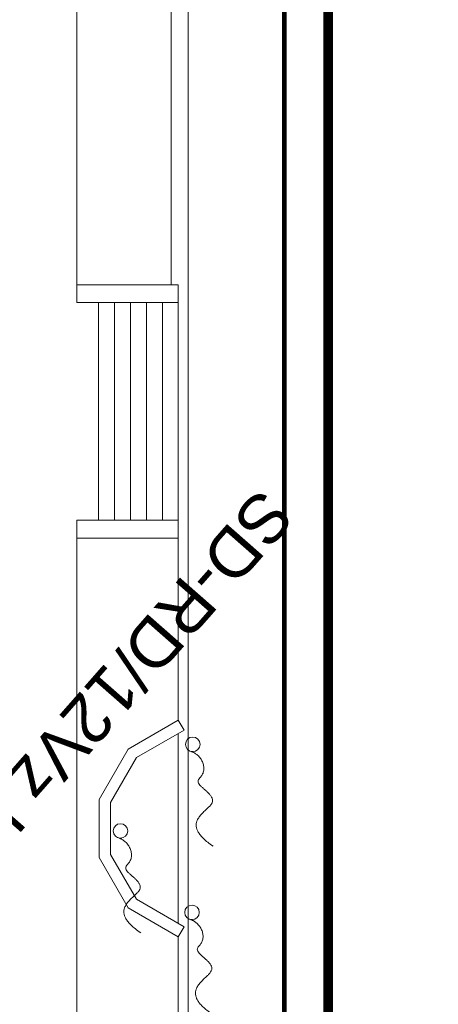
# Model space of a CAD drawing. Header units: millimetres. Extents: x 747415 to 1601423, y -236173 to 551995.
# Tile 184 of 256: x 1091656 to 1100309, y 4197 to 24549. Entities that reach past the tile are written whole.
import ezdxf
from ezdxf.enums import TextEntityAlignment as Align
from ezdxf.lldxf.tags import DXFTag

# ---------------------------------------------------------------- set-up
doc = ezdxf.new("R2010")
doc.units = ezdxf.units.MM
doc.header["$LTSCALE"] = 100
doc.header["$MEASUREMENT"] = 0
for name, color, linetype, lineweight in [('T--L9020_GEBOUWEN', 252, 'CONTINUOUS', 0), ('T--L9024_Trappen', 8, 'CONTINUOUS', 0), ('T--L9052_Hemelwaterafvoer', 130, 'HEMELWATER_AFVOER', 0), ('T--L9064_ICT', 170, 'ICT_LEIDING', 0), ('T--L9071_TERREINMEUBILAIR_Bank', 250, 'CONTINUOUS', 0)]:
    doc.layers.add(name, color=color, linetype=linetype, lineweight=lineweight)
doc.layers.add('T--L9064_Glasvezel', color=54, linetype='CONTINUOUS')
doc.styles.get("Standard").update_dxf_attribs({"font": 'arial.ttf'})
doc.styles.add('vddonk Arial', font='arial.ttf')
tags = doc.linetypes.add('HEMELWATER_AFVOER', pattern='A,12.7,-5.08,["HWA",Standard,S=2.54,R=0,X=-2.54,Y=-1.27],-7.62', length=25.4).pattern_tags.tags
tags[6] = DXFTag(74, 10)
tags = doc.linetypes.add('ICT_LEIDING', pattern='A,12.7,-5.08,["ICT",Standard,S=2.54,R=0,X=-2.54,Y=-1.27],-7.62', length=25.4).pattern_tags.tags
tags[6] = DXFTag(74, 10)

msp = doc.modelspace()

# ---------------------------------------------------------------- linework, layer by layer
at = {"layer": 'T--L9020_GEBOUWEN', "const_width": 200}
msp.add_lwpolyline([(1098034.857522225, 25291.67884889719), (1098034.85606566, -10268.32017454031), (1111014.859357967, -10268.30454647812), (1111014.858639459, -8268.35435283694), (1165154.858506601, -8268.452971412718), (1165154.858504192, 2076.603669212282), (1115014.797957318, 2071.655415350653), (1115014.857864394, -1598.308452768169), (1111014.85948161, -1598.308452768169), (1111014.857522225, 25291.69252379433), (1098034.857522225, 25291.67884889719)], dxfattribs=at)
at = {"layer": 'T--L9024_Trappen'}
for points in [[(1110914.833357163, 30291.69252310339), (1092834.833845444, 30291.69252310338), (1092834.833845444, 19071.69052762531)], [(1110914.833357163, 28541.69252310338), (1094784.833845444, 28541.69252310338), (1094784.833845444, 19071.69052762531)], [(1092834.833845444, 13831.69052762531), (1092834.833845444, -9848.320172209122)], [(1094934.833845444, 13831.69052762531), (1094934.833845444, 10070.92101216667)], [(1094934.833845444, 9793.792882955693), (1094934.833845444, 5869.588172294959)], [(1094934.833845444, 5592.460043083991), (1094934.833845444, -9848.320172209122)]]:
    msp.add_lwpolyline(points, dxfattribs=at)
for points in [[(1094934.833845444, 18701.69052762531), (1092834.833845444, 18701.69052762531), (1092834.833845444, 19071.69052762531), (1094934.833845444, 19071.69052762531)], [(1093284.833845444, 18701.69052762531), (1093284.833845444, 14201.69052762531), (1093614.833845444, 14201.69052762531), (1093614.833845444, 18701.69052762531)], [(1093614.833845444, 18701.69052762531), (1093614.833845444, 14201.69052762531), (1093944.833845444, 14201.69052762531), (1093944.833845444, 18701.69052762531)], [(1093944.833845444, 18701.69052762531), (1093944.833845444, 14201.69052762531), (1094274.833845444, 14201.69052762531), (1094274.833845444, 18701.69052762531)], [(1094274.833845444, 18701.69052762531), (1094274.833845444, 14201.69052762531), (1094604.833845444, 14201.69052762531), (1094604.833845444, 18701.69052762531)], [(1094604.833845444, 18701.69052762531), (1094604.833845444, 14201.69052762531), (1094934.833845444, 14201.69052762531), (1094934.833845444, 18701.69052762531)], [(1094934.833845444, 13831.69052762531), (1092834.833845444, 13831.69052762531), (1092834.833845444, 14201.69052762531), (1094934.833845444, 14201.69052762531)], [(1094934.833845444, 10070.92101216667), (1095054.833845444, 9863.07491525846), (1094071.295554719, 9295.228818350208), (1093535.603360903, 8367.382721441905), (1093535.603360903, 7295.99833380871), (1094071.295554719, 6368.152236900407), (1095054.833845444, 5800.306139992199), (1094934.833845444, 5592.460043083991), (1093895.603360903, 6192.460043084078), (1093295.603360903, 7231.690527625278), (1093295.603360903, 8431.690527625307), (1093895.603360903, 9470.921012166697)]]:
    msp.add_lwpolyline(points, close=True, dxfattribs=at)
at = {"layer": 'T--L9052_Hemelwaterafvoer', "ltscale": 2, "const_width": 100}
msp.add_lwpolyline([(1097127.469729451, -8435.023571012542), (1097127.469729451, 52996.15492373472), (1085877.469729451, 52996.15492373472), (1067627.469729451, 40996.15492373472), (1050127.469729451, 40996.15492373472), (1050127.469729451, 38996.15492373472)], dxfattribs=at)
at = {"layer": 'T--L9064_ICT', "color": 3, "lineweight": 0}
msp.add_line((1095141.102153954, 59209.72172545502), (1095141.102153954, -4269.028511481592), dxfattribs=at)
at = {"layer": 'T--L9071_TERREINMEUBILAIR_Bank'}
for centre in [(1095234.153827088, 9570.454371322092), (1093739.353286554, 7780.664755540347), (1095217.727256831, 6097.605538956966)]:
    msp.add_circle(centre, 150, dxfattribs=at)
for points in [[(1095199.995145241, 9424.39553230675), (1096073.119995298, 9115.956088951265), (1094816.058974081, 8862.262112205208), (1096169.051556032, 8395.170221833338), (1094927.431250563, 7952.742859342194), (1095652.036482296, 7467.247522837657)], [(1093705.194604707, 7634.605916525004), (1094578.319454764, 7326.16647316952), (1093321.258433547, 7072.472496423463), (1094674.251015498, 6605.380606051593), (1093432.630710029, 6162.953243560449), (1094157.235941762, 5677.457907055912)], [(1095183.568574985, 5951.546699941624), (1096056.693425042, 5643.10725658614), (1094799.632403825, 5389.413279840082), (1096152.624985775, 4922.321389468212), (1094911.004680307, 4479.894026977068), (1095635.609912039, 3994.398690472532)]]:
    msp.add_rational_spline(points, [10, 1, 1, 1, 1, 1], degree=3, dxfattribs=at)

# ---------------------------------------------------------------- texts
at = {"layer": 'T--L9064_Glasvezel', "linetype": 'Continuous', "style": 'vddonk Arial'}
msp.add_text('SD-RD/12Vz IC-3007-2', height=999.9999999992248, rotation=228.7093235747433, dxfattribs=at).set_placement((1087376.840812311, 3614.06958956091), align=Align.MIDDLE_RIGHT)

doc.saveas('drawing.dxf')
